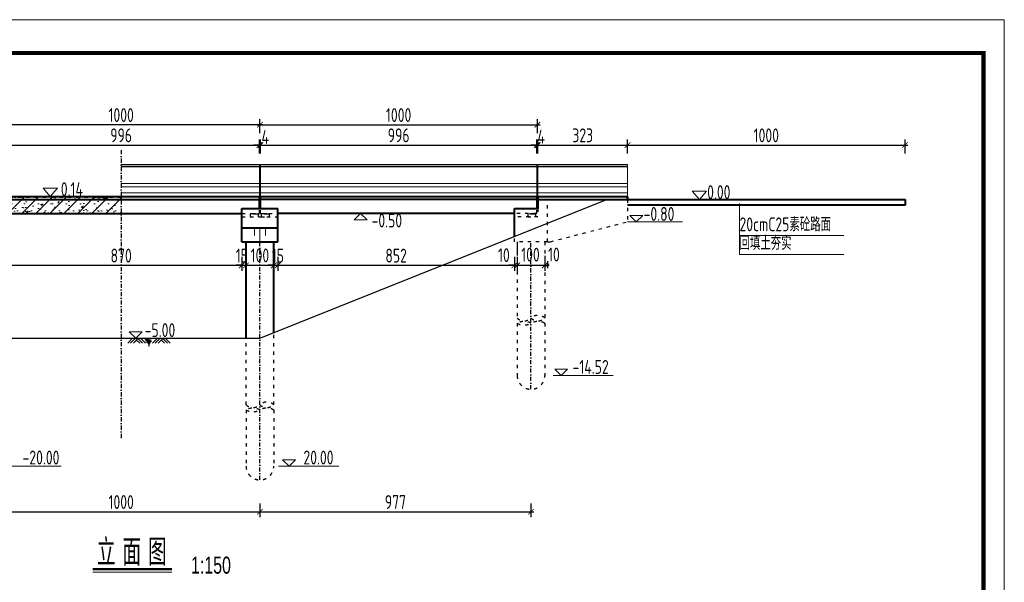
# Model space of a CAD drawing. Header units: inches. Extents: x 112594 to 193184, y 44995 to 116598.
# Tile 153 of 153: x 189636 to 193184, y 111810 to 113839. Entities that reach past the tile are written whole.
import ezdxf
from ezdxf.enums import TextEntityAlignment as Align

# ---------------------------------------------------------------- set-up
doc = ezdxf.new("R2010")
doc.units = ezdxf.units.IN
doc.header["$MEASUREMENT"] = 0
for name, pattern in [('ACAD_ISO03W100', [30, 12, -18]), ('DASH', [0.35, 0.25, -0.1]), ('DASHDOTX2', [2, 1, -0.5, 0, -0.5]), ('DASHED2', [0.375, 0.25, -0.125])]:
    doc.linetypes.add(name, pattern=pattern)
doc.layers.get('0').update_dxf_attribs({"lineweight": 15})
for name, color, linetype, lineweight in [('0粗线', 1, 'Continuous', 40), ('0轮廓虚线', 2, 'DASHED2', 15), ('BM1', 7, 'Continuous', 15), ('尺寸细线', 4, 'Continuous', 18), ('虚线', 2, 'ACAD_ISO03W100', 25)]:
    doc.layers.add(name, color=color, linetype=linetype, lineweight=lineweight)
doc.layers.add('LOCKUP', color=7, linetype='Continuous')
doc.layers.add('轴线', color=3, linetype='DASHDOTX2')
doc.styles.add('HZ', font='hztxt_e.shx', dxfattribs={"width": 0.65, "bigfont": 'hztxt.shx'})
doc.styles.add('HZTXT', font='tssdeng.shx', dxfattribs={"width": 0.75, "bigfont": 'hztxt.shx'})
doc.dimstyles.new('100', dxfattribs={"dimscale": 0, "dimtxt": 25, "dimasz": 12, "dimexe": 10, "dimexo": 10, "dimgap": 5, "dimtad": 1, "dimdec": 0, "dimzin": 0, "dimdsep": 46, "dimtxsty": 'HZTXT', "dimblk1": 'ARCHTICK', "dimblk2": 'ARCHTICK', "dimsah": 1, "dimcen": -0.09, "dimdle": 5, "dimclrd": 7, "dimclre": 7, "dimclrt": 7, "dimadec": 1, "dimazin": 0, "dimtfac": 1, "dimtdec": 0, "dimtofl": 0, "dimtmove": 2, "dimatfit": 3, "dimldrblk": 'ARCHTICK', "dimfxl": 15, "dimfxlon": 1, "dimtolj": 1, "dimtzin": 0, "dimarcsym": 0})

# ---------------------------------------------------------------- blocks, each defined once
blk = doc.blocks.new('_ArchTick')
at = {"color": 0, "linetype": 'ByBlock', "const_width": 0.15}
blk.add_lwpolyline([(-0.5, -0.5), (0.5, 0.5)], dxfattribs=at)
blk = doc.blocks.new('*D1794')
at = {"color": 7, "lineweight": -2}
for p, q in [((190511.2, 113459.8), (189491.2, 113459.8)), ((189501.2, 113429.8), (189501.2, 113479.8)), ((190501.2, 113429.8), (190501.2, 113479.8))]:
    blk.add_line(p, q, dxfattribs=at)
at = {"color": 7, "lineweight": -2, "xscale": 20, "yscale": 20, "zscale": 20, "rotation": 180}
blk.add_blockref('_ArchTick', (189501.2, 113459.8), dxfattribs=at)
at = {"color": 7, "lineweight": -2, "xscale": 20, "yscale": 20, "zscale": 20}
blk.add_blockref('_ArchTick', (190501.2, 113459.8), dxfattribs=at)
at = {"insert": (190001.2, 113494.8), "char_height": 50, "attachment_point": 5, "style": 'HZTXT'}
blk.add_mtext('\\A1;1000', dxfattribs=at)
blk = doc.blocks.new('*D1799')
at = {"color": 7, "lineweight": -2}
for p, q in [((189493.2, 113386.7), (190509.2, 113386.7)), ((189503.2, 113356.7), (189503.2, 113406.7)), ((190499.2, 113356.7), (190499.2, 113406.7))]:
    blk.add_line(p, q, dxfattribs=at)
at = {"color": 7, "lineweight": -2, "xscale": 20, "yscale": 20, "zscale": 20, "rotation": 180}
blk.add_blockref('_ArchTick', (189503.2, 113386.7), dxfattribs=at)
at = {"color": 7, "lineweight": -2, "xscale": 20, "yscale": 20, "zscale": 20}
blk.add_blockref('_ArchTick', (190499.2, 113386.7), dxfattribs=at)
at = {"insert": (190001.2, 113421.7), "char_height": 50, "attachment_point": 5, "style": 'HZTXT'}
blk.add_mtext('\\A1;996', dxfattribs=at)
blk = doc.blocks.new('*D1800')
at = {"color": 7, "lineweight": -2}
for p, q in [((190499.2, 113386.7), (190479.2, 113386.7)), ((190499.2, 113356.7), (190499.2, 113406.7)), ((190503.2, 113356.7), (190503.2, 113406.7)), ((190503.2, 113386.7), (190523.2, 113386.7))]:
    blk.add_line(p, q, dxfattribs=at)
at = {"color": 7, "lineweight": -2, "xscale": 20, "yscale": 20, "zscale": 20}
blk.add_blockref('_ArchTick', (190499.2, 113386.7), dxfattribs=at)
at = {"color": 7, "lineweight": -2, "xscale": 20, "yscale": 20, "zscale": 20, "rotation": 180}
blk.add_blockref('_ArchTick', (190503.2, 113386.7), dxfattribs=at)
at = {"insert": (190520.5, 113415.6), "char_height": 50, "attachment_point": 5, "style": 'HZTXT'}
blk.add_mtext('\\A1;4', dxfattribs=at)
blk = doc.blocks.new('*D1801')
at = {"color": 7, "lineweight": -2}
for p, q in [((190493.2, 113386.7), (191509.2, 113386.7)), ((190503.2, 113356.7), (190503.2, 113406.7)), ((191499.2, 113356.7), (191499.2, 113406.7))]:
    blk.add_line(p, q, dxfattribs=at)
at = {"color": 7, "lineweight": -2, "xscale": 20, "yscale": 20, "zscale": 20, "rotation": 180}
blk.add_blockref('_ArchTick', (190503.2, 113386.7), dxfattribs=at)
at = {"color": 7, "lineweight": -2, "xscale": 20, "yscale": 20, "zscale": 20}
blk.add_blockref('_ArchTick', (191499.2, 113386.7), dxfattribs=at)
at = {"insert": (191001.2, 113421.7), "char_height": 50, "attachment_point": 5, "style": 'HZTXT'}
blk.add_mtext('\\A1;996', dxfattribs=at)
blk = doc.blocks.new('*D1802')
at = {"color": 7, "lineweight": -2}
for p, q in [((191499.2, 113386.7), (191479.2, 113386.7)), ((191499.2, 113356.7), (191499.2, 113406.7)), ((191503.2, 113356.7), (191503.2, 113406.7)), ((191503.2, 113386.7), (191523.2, 113386.7))]:
    blk.add_line(p, q, dxfattribs=at)
at = {"color": 7, "lineweight": -2, "xscale": 20, "yscale": 20, "zscale": 20}
blk.add_blockref('_ArchTick', (191499.2, 113386.7), dxfattribs=at)
at = {"color": 7, "lineweight": -2, "xscale": 20, "yscale": 20, "zscale": 20, "rotation": 180}
blk.add_blockref('_ArchTick', (191503.2, 113386.7), dxfattribs=at)
at = {"insert": (191515.1, 113417), "char_height": 50, "attachment_point": 5, "style": 'HZTXT'}
blk.add_mtext('\\A1;4', dxfattribs=at)
blk = doc.blocks.new('*D1803')
at = {"color": 7, "lineweight": -2}
for p, q in [((190491.2, 113459.8), (191511.2, 113459.8)), ((190501.2, 113459.8), (190501.2, 113479.8)), ((191501.2, 113429.8), (191501.2, 113479.8))]:
    blk.add_line(p, q, dxfattribs=at)
at = {"color": 7, "lineweight": -2, "xscale": 20, "yscale": 20, "zscale": 20, "rotation": 180}
blk.add_blockref('_ArchTick', (190501.2, 113459.8), dxfattribs=at)
at = {"color": 7, "lineweight": -2, "xscale": 20, "yscale": 20, "zscale": 20}
blk.add_blockref('_ArchTick', (191501.2, 113459.8), dxfattribs=at)
at = {"insert": (191001.2, 113494.8), "char_height": 50, "attachment_point": 5, "style": 'HZTXT'}
blk.add_mtext('\\A1;1000', dxfattribs=at)
blk = doc.blocks.new('*D1805')
at = {"color": 7, "lineweight": -2}
for p, q in [((189491.2, 112064.4), (190511.2, 112064.4)), ((189501.2, 112094.4), (189501.2, 112044.4)), ((190501.2, 112094.4), (190501.2, 112044.4))]:
    blk.add_line(p, q, dxfattribs=at)
at = {"color": 7, "lineweight": -2, "xscale": 20, "yscale": 20, "zscale": 20, "rotation": 180}
blk.add_blockref('_ArchTick', (189501.2, 112064.4), dxfattribs=at)
at = {"color": 7, "lineweight": -2, "xscale": 20, "yscale": 20, "zscale": 20}
blk.add_blockref('_ArchTick', (190501.2, 112064.4), dxfattribs=at)
at = {"insert": (190001.2, 112099.4), "char_height": 50, "attachment_point": 5, "style": 'HZTXT'}
blk.add_mtext('\\A1;1000', dxfattribs=at)
blk = doc.blocks.new('*D1806')
at = {"color": 7, "lineweight": -2}
for p, q in [((190491.2, 112064.4), (191488.2, 112064.4)), ((190501.2, 112094.4), (190501.2, 112044.4)), ((191478.2, 112094.4), (191478.2, 112044.4))]:
    blk.add_line(p, q, dxfattribs=at)
at = {"color": 7, "lineweight": -2, "xscale": 20, "yscale": 20, "zscale": 20, "rotation": 180}
blk.add_blockref('_ArchTick', (190501.2, 112064.4), dxfattribs=at)
at = {"color": 7, "lineweight": -2, "xscale": 20, "yscale": 20, "zscale": 20}
blk.add_blockref('_ArchTick', (191478.2, 112064.4), dxfattribs=at)
at = {"insert": (190989.7, 112099.4), "char_height": 50, "attachment_point": 5, "style": 'HZTXT'}
blk.add_mtext('\\A1;977', dxfattribs=at)
blk = doc.blocks.new('g')
at = {"ltscale": 2}
for p, q in [((-15.4, 0), (-30.8, 15.3)), ((-30.8, 15.3), (0, 15.3)), ((0, 15.3), (-15.4, 0))]:
    blk.add_line(p, q, dxfattribs=at)
blk = doc.blocks.new('*D1813')
at = {"color": 7, "lineweight": -2}
for p, q in [((189556.2, 112953), (190446.2, 112953)), ((189566.2, 112983), (189566.2, 112933)), ((190436.2, 112983), (190436.2, 112933))]:
    blk.add_line(p, q, dxfattribs=at)
at = {"color": 7, "lineweight": -2, "xscale": 20, "yscale": 20, "zscale": 20, "rotation": 180}
blk.add_blockref('_ArchTick', (189566.2, 112953), dxfattribs=at)
at = {"color": 7, "lineweight": -2, "xscale": 20, "yscale": 20, "zscale": 20}
blk.add_blockref('_ArchTick', (190436.2, 112953), dxfattribs=at)
at = {"insert": (190001.2, 112988), "char_height": 50, "attachment_point": 5, "style": 'HZTXT'}
blk.add_mtext('\\A1;870', dxfattribs=at)
blk = doc.blocks.new('*D1814')
at = {"color": 7, "lineweight": -2}
for p, q in [((190436.2, 112953), (190416.2, 112953)), ((190436.2, 112983), (190436.2, 112933)), ((190451.2, 112983), (190451.2, 112933)), ((190451.2, 112953), (190471.2, 112953))]:
    blk.add_line(p, q, dxfattribs=at)
at = {"color": 7, "lineweight": -2, "xscale": 20, "yscale": 20, "zscale": 20}
blk.add_blockref('_ArchTick', (190436.2, 112953), dxfattribs=at)
at = {"color": 7, "lineweight": -2, "xscale": 20, "yscale": 20, "zscale": 20, "rotation": 180}
blk.add_blockref('_ArchTick', (190451.2, 112953), dxfattribs=at)
at = {"insert": (190436.2, 112987.8), "char_height": 50, "attachment_point": 5, "style": 'HZTXT'}
blk.add_mtext('\\A1;15', dxfattribs=at)
blk = doc.blocks.new('*D1815')
at = {"color": 7, "lineweight": -2}
for p, q in [((190441.2, 112953), (190561.2, 112953)), ((190451.2, 112983), (190451.2, 112933)), ((190551.2, 112983), (190551.2, 112933))]:
    blk.add_line(p, q, dxfattribs=at)
at = {"color": 7, "lineweight": -2, "xscale": 20, "yscale": 20, "zscale": 20, "rotation": 180}
blk.add_blockref('_ArchTick', (190451.2, 112953), dxfattribs=at)
at = {"color": 7, "lineweight": -2, "xscale": 20, "yscale": 20, "zscale": 20}
blk.add_blockref('_ArchTick', (190551.2, 112953), dxfattribs=at)
at = {"insert": (190501.2, 112988.9), "char_height": 50, "attachment_point": 5, "style": 'HZTXT'}
blk.add_mtext('\\A1;100', dxfattribs=at)
blk = doc.blocks.new('*D1816')
at = {"color": 7, "lineweight": -2}
for p, q in [((190551.2, 112953), (190531.2, 112953)), ((190551.2, 112983), (190551.2, 112933)), ((190566.2, 112983), (190566.2, 112933)), ((190566.2, 112953), (190586.2, 112953))]:
    blk.add_line(p, q, dxfattribs=at)
at = {"color": 7, "lineweight": -2, "xscale": 20, "yscale": 20, "zscale": 20}
blk.add_blockref('_ArchTick', (190551.2, 112953), dxfattribs=at)
at = {"color": 7, "lineweight": -2, "xscale": 20, "yscale": 20, "zscale": 20, "rotation": 180}
blk.add_blockref('_ArchTick', (190566.2, 112953), dxfattribs=at)
at = {"insert": (190566.2, 112987.8), "char_height": 50, "attachment_point": 5, "style": 'HZTXT'}
blk.add_mtext('\\A1;15', dxfattribs=at)
blk = doc.blocks.new('*D1817')
at = {"color": 7, "lineweight": -2}
for p, q in [((190556.2, 112953), (191428.2, 112953)), ((190566.2, 112983), (190566.2, 112933)), ((191418.2, 112983), (191418.2, 112933))]:
    blk.add_line(p, q, dxfattribs=at)
at = {"color": 7, "lineweight": -2, "xscale": 20, "yscale": 20, "zscale": 20, "rotation": 180}
blk.add_blockref('_ArchTick', (190566.2, 112953), dxfattribs=at)
at = {"color": 7, "lineweight": -2, "xscale": 20, "yscale": 20, "zscale": 20}
blk.add_blockref('_ArchTick', (191418.2, 112953), dxfattribs=at)
at = {"insert": (190992.2, 112988), "char_height": 50, "attachment_point": 5, "style": 'HZTXT'}
blk.add_mtext('\\A1;852', dxfattribs=at)
blk = doc.blocks.new('*D1818')
at = {"color": 7, "lineweight": -2}
for p, q in [((191418.2, 112953), (191398.2, 112953)), ((191418.2, 112983), (191418.2, 112933)), ((191428.2, 112983), (191428.2, 112933)), ((191428.2, 112953), (191448.2, 112953))]:
    blk.add_line(p, q, dxfattribs=at)
at = {"color": 7, "lineweight": -2, "xscale": 20, "yscale": 20, "zscale": 20}
blk.add_blockref('_ArchTick', (191418.2, 112953), dxfattribs=at)
at = {"color": 7, "lineweight": -2, "xscale": 20, "yscale": 20, "zscale": 20, "rotation": 180}
blk.add_blockref('_ArchTick', (191428.2, 112953), dxfattribs=at)
at = {"insert": (191380.5, 112989.7), "char_height": 50, "attachment_point": 5, "style": 'HZTXT'}
blk.add_mtext('\\A1;10', dxfattribs=at)
blk = doc.blocks.new('*D1819')
at = {"color": 7, "lineweight": -2}
for p, q in [((191418.2, 112953), (191538.2, 112953)), ((191428.2, 112983), (191428.2, 112933)), ((191528.2, 112983), (191528.2, 112933))]:
    blk.add_line(p, q, dxfattribs=at)
at = {"color": 7, "lineweight": -2, "xscale": 20, "yscale": 20, "zscale": 20, "rotation": 180}
blk.add_blockref('_ArchTick', (191428.2, 112953), dxfattribs=at)
at = {"color": 7, "lineweight": -2, "xscale": 20, "yscale": 20, "zscale": 20}
blk.add_blockref('_ArchTick', (191528.2, 112953), dxfattribs=at)
at = {"insert": (191476.2, 112991.5), "char_height": 50, "attachment_point": 5, "style": 'HZTXT'}
blk.add_mtext('\\A1;100', dxfattribs=at)
blk = doc.blocks.new('*D1820')
at = {"layer": '0轮廓虚线', "color": 7, "lineweight": -2, "ltscale": 250}
for p, q in [((191523.2, 112953), (191543.2, 112953)), ((191528.2, 112968), (191528.2, 112943)), ((191538.2, 112968), (191538.2, 112943))]:
    blk.add_line(p, q, dxfattribs=at)
at = {"layer": '0轮廓虚线', "color": 7, "lineweight": -2, "ltscale": 250, "xscale": 12, "yscale": 12, "zscale": 12, "rotation": 180}
blk.add_blockref('_ArchTick', (191528.2, 112953), dxfattribs=at)
at = {"layer": '0轮廓虚线', "color": 7, "lineweight": -2, "ltscale": 250, "xscale": 12, "yscale": 12, "zscale": 12}
blk.add_blockref('_ArchTick', (191538.2, 112953), dxfattribs=at)
at = {"layer": '0轮廓虚线', "color": 7, "ltscale": 250, "insert": (191560.8, 112991.7), "char_height": 50, "attachment_point": 5, "style": 'HZTXT'}
blk.add_mtext('\\A1;10', dxfattribs=at)
blk = doc.blocks.new('*D1695')
at = {"color": 7, "lineweight": -2}
for p, q in [((191493.2, 113386.7), (191836.2, 113386.7)), ((191503.2, 113356.7), (191503.2, 113406.7)), ((191826.2, 113356.7), (191826.2, 113406.7))]:
    blk.add_line(p, q, dxfattribs=at)
at = {"color": 7, "lineweight": -2, "xscale": 20, "yscale": 20, "zscale": 20, "rotation": 180}
blk.add_blockref('_ArchTick', (191503.2, 113386.7), dxfattribs=at)
at = {"color": 7, "lineweight": -2, "xscale": 20, "yscale": 20, "zscale": 20}
blk.add_blockref('_ArchTick', (191826.2, 113386.7), dxfattribs=at)
at = {"insert": (191664.7, 113421.7), "char_height": 50, "attachment_point": 5, "style": 'HZTXT'}
blk.add_mtext('\\A1;323', dxfattribs=at)
blk = doc.blocks.new('*D2344')
at = {"color": 7, "lineweight": -2}
for p, q in [((191816.2, 113386.7), (192836.2, 113386.7)), ((191826.2, 113356.7), (191826.2, 113406.7)), ((192826.2, 113356.7), (192826.2, 113406.7))]:
    blk.add_line(p, q, dxfattribs=at)
at = {"color": 7, "lineweight": -2, "xscale": 20, "yscale": 20, "zscale": 20, "rotation": 180}
blk.add_blockref('_ArchTick', (191826.2, 113386.7), dxfattribs=at)
at = {"color": 7, "lineweight": -2, "xscale": 20, "yscale": 20, "zscale": 20}
blk.add_blockref('_ArchTick', (192826.2, 113386.7), dxfattribs=at)
at = {"insert": (192326.2, 113421.7), "char_height": 50, "attachment_point": 5, "style": 'HZTXT'}
blk.add_mtext('\\A1;1000', dxfattribs=at)

msp = doc.modelspace()

# ---------------------------------------------------------------- hatches: boundary and pattern name
h = msp.add_hatch()
h.set_pattern_fill('SACNCR', color=256, scale=15, style=0)
h.set_pattern_definition([(45, (-2149521.41, 275476.14), (-25.25697034, 25.25697034), []), (45, (-2149496.152, 275476.14), (-25.25697034, 25.25697034), [0, -35.71875])])
h.paths.add_polyline_path([(189473.72705, 113140.00694), (189473.72705, 113140.10312), (189488.72705, 113140.10312), (189488.72705, 113140.00694), (189499.22705, 113140.00694), (189499.22705, 113200.00694), (188503.22705, 113200.00694), (188503.22705, 113140.00694), (188513.72705, 113140.00694), (188513.72705, 113140.10312), (188528.72705, 113140.10312), (188528.72705, 113140.00694)])
h.paths.add_polyline_path([(190001.22705, 113140.00694), (190001.22705, 113200.00694), (189503.22705, 113200.00694), (189503.22705, 113140.00694), (189513.72705, 113140.00694), (189513.72705, 113140.10312), (189528.72705, 113140.10312), (189528.72705, 113140.00694)])
h = msp.add_hatch()
h.set_pattern_fill('AR-CONC', color=256, scale=0.4, style=0)
h.set_pattern_definition([(50, (-503276.01, 89706.3), (72.8738676, -6.375634), [7.62, -83.82]), (355, (-503276.01, 89706.3), (-14.09713, 76.422657), [6.096, -67.056]), (100.451, (-503269.94, 89705.77), (58.777001, 70.046675), [6.476, -71.236]), (46.1842, (-503276.01, 89726.62), (108.431616, -16.816931), [11.43, -125.73]), (96.6356, (-503266.98, 89725.22), (94.961694, 98.970222), [9.714, -106.854]), (351.184, (-503276.01, 89726.62), (94.961842, 98.970047), [9.144, -100.584]), (21, (-503265.85, 89721.54), (60.645952, -40.9062074), [7.62, -83.82]), (326, (-503265.85, 89721.54), (24.720811, 73.6751864), [6.096, -67.056]), (71.4514, (-503260.8, 89718.134), (85.366596, 32.769143), [6.476, -71.236]), (37.5, (-503276.013, 89706.302), (1.2354413, 33.82201555), [0, -66.2432, 0, -68.072, 0, -67.31]), (7.5, (-503276.013, 89706.302), (26.727865, 40.07223), [0, -38.8112, 0, -64.7192, 0, -25.654]), (327.5, (-503298.67, 89706.302), (54.2362381, -2.2914976), [0, -25.4, 0, -79.248, 0, -105.156]), (317.5, (-503308.83, 89706.3), (59.2516726, 10.1705964), [0, -33.02, 0, -52.6288, 0, -74.676])])
h.paths.add_polyline_path([(190001.22705, 113200.00694), (189503.22705, 113200.00694), (189503.22705, 113158.00694), (189571.22705, 113158.00694), (189571.22705, 113140.00694), (190001.22705, 113140.00694)])

# ---------------------------------------------------------------- linework, layer by layer
for p, q in [((190001.22707, 113317.00694), (190499.22707, 113317.00694)), ((190001.22707, 113310.00694), (190499.22707, 113310.00694)), ((190001.22707, 113307.7661), (190499.22707, 113307.7661)), ((190499.22707, 113201.00694), (190499.22707, 113317.00694)), ((190503.22705, 113201.00694), (190503.22705, 113317.00694)), ((191499.22705, 113317.00694), (190503.22707, 113317.00694)), ((191499.22705, 113310.00694), (190503.22707, 113310.00694)), ((191499.22705, 113307.7661), (190503.22707, 113307.7661)), ((191499.22705, 113201.00694), (191499.22705, 113317.00694)), ((191503.22705, 113201.00694), (191503.22705, 113317.00694)), ((191826.22707, 113317.00694), (191503.22707, 113317.00694)), ((191826.22707, 113310.00694), (191503.22707, 113310.00694)), ((191826.22707, 113307.7661), (191503.22707, 113307.7661)), ((191826.22707, 113201.00694), (191826.22707, 113317.00694)), ((190001.22707, 113247.62934), (190499.22707, 113247.62934)), ((190001.22707, 113235.56734), (190499.22707, 113235.56734)), ((191499.22705, 113247.62934), (190503.22707, 113247.62934)), ((191499.22705, 113235.56734), (190503.22707, 113235.56734)), ((191826.22707, 113247.62934), (191503.22707, 113247.62934)), ((191826.22707, 113235.56734), (191503.22707, 113235.56734)), ((190001.22707, 113214.71347), (190499.22707, 113214.71347)), ((191499.22705, 113214.71347), (190503.22707, 113214.71347)), ((191826.22707, 113214.71347), (191503.22707, 113214.71347)), ((191826.22705, 113110.00694), (192024.26982, 113110.00694)), ((190481.22705, 113088.00694), (190481.22705, 113060.50694)), ((190501.22705, 113088.00694), (190501.22705, 113038.00694)), ((190521.22705, 113088.00694), (190521.22705, 113060.50694)), ((190024.69161, 112672.0533), (190042.64525, 112690.00694)), ((190034.7944, 112672.0533), (190052.74804, 112690.00694)), ((190045.32463, 112672.48074), (190062.85083, 112690.00694)), ((190068.11672, 112672.0533), (190056.50695, 112683.66306)), ((190078.21951, 112672.0533), (190061.55835, 112688.71446)), ((190088.3223, 112672.0533), (190070.36865, 112690.00694)), ((190114.21999, 112672.0533), (190132.17364, 112690.00694)), ((190124.32278, 112672.0533), (190142.27642, 112690.00694)), ((190134.85302, 112672.48074), (190152.37921, 112690.00694)), ((190157.6451, 112672.0533), (190146.03534, 112683.66306)), ((190167.74789, 112672.0533), (190151.08673, 112688.71446)), ((190177.85068, 112672.0533), (190159.89704, 112690.00694)), ((191557.53194, 112556.02186), (191774.04894, 112556.02186)), ((189568.7657, 112229.22411), (189785.26464, 112229.22411)), ((190568.7657, 112229.22411), (190785.26464, 112229.22411)), ((189898.57665, 111846.49302), (190184.25322, 111846.49302))]:
    msp.add_line(p, q)
at = {"const_width": 7.68}
msp.add_lwpolyline([(189898.57665, 111857.33942), (190184.25322, 111857.33942)], dxfattribs=at)
msp.add_spline([(190079.30364, 112689.77672), (190112.45624, 112688.62936), (190086.53107, 112684.55669), (190110.65084, 112683.01657), (190088.54221, 112679.61684), (190110.44279, 112677.71041), (190092.56679, 112675.22351), (190107.53473, 112673.97479), (190097.41433, 112671.07361), (190104.96418, 112669.62243), (190100.07041, 112667.4679), (190102.39131, 112665.06292), (190101.3973, 112663.23958), (190101.3973, 112660.74215)], degree=3)
at = {"layer": '0粗线'}
for p, q in [((189503.22705, 113201.00694), (190001.22705, 113201.00694)), ((190001.22705, 113201.00694), (190499.22705, 113201.00694)), ((190499.22705, 113158.00694), (190499.22705, 113201.00694)), ((190503.22705, 113201.00694), (191499.22705, 113201.00694)), ((190503.22705, 113158.00694), (190503.22705, 113201.00694)), ((191499.22705, 113201.00694), (191499.22705, 113158.00694)), ((191503.22705, 113201.00694), (191503.22705, 113158.00694)), ((191503.22705, 113201.00694), (191826.22707, 113201.00694)), ((191826.22705, 113190.00694), (191826.22707, 113201.00694)), ((191826.22707, 113201.00694), (191826.22705, 113190.00694)), ((189503.22705, 113190.00694), (190499.22705, 113190.00694)), ((191499.22705, 113190.00694), (190503.22705, 113190.00694)), ((191503.22705, 113190.00694), (191826.22705, 113190.00694)), ((191826.22705, 113190.00667), (192826.22705, 113190.00667)), ((192826.22705, 113170.00667), (191826.22705, 113170.00667)), ((192826.22705, 113190.00667), (192826.22705, 113170.00667)), ((189503.22705, 113140.00694), (190436.22705, 113140.00694)), ((190436.22705, 113038.00694), (190436.22705, 113158.00694)), ((190436.22705, 113158.00694), (190566.22705, 113158.00694)), ((190566.22705, 113038.00694), (190566.22705, 113158.00694)), ((191418.22705, 113140.00694), (190566.22705, 113140.00694)), ((191418.22705, 113056.80694), (191418.22705, 113158.00694)), ((191418.22705, 113158.00694), (191503.22705, 113158.00694)), ((190436.22705, 113088.00694), (190566.22705, 113088.00694)), ((190436.22705, 113038.00694), (190566.22705, 113038.00694)), ((190451.22705, 112690.00694), (190451.22705, 113038.00694)), ((190551.22705, 112708.6433), (190551.22705, 113038.00694))]:
    msp.add_line(p, q, dxfattribs=at)
at = {"layer": 'BM1', "linetype": 'Continuous'}
for q in [(186819.76981, 113838.71974), (193184.0123, 109338.26515)]:
    msp.add_line((193184.0123, 113838.71974), q, dxfattribs=at)
at = {"layer": 'BM1', "color": 0, "linetype": 'Continuous'}
for p, q in [((193184.01229, 113793.2606), (193184.01229, 109338.26515)), ((193184.01229, 113793.2606), (193184.01229, 109338.26515)), ((193184.01229, 113793.2606), (193184.01229, 109338.26515)), ((193184.0123, 113793.2606), (193184.0123, 109338.26515)), ((193184.0123, 113793.2606), (193184.0123, 109338.26515))]:
    msp.add_line(p, q, dxfattribs=at)
at = {"layer": 'BM1', "color": 0, "linetype": 'Continuous', "const_width": 14.99847}
msp.add_lwpolyline([(187071.53596, 109413.2575), (187071.53596, 113718.26826), (193109.01995, 113718.26826), (193109.01995, 109413.2575)], close=True, dxfattribs=at)
at = {"layer": 'LOCKUP'}
for p, q in [((188229.82205, 113190.00694), (190001.22705, 113190.00694)), ((190501.22705, 112690.00694), (191751.22705, 113190.00694)), ((191751.22705, 113190.00694), (192159.22705, 113190.00694)), ((189551.22705, 112690.00694), (190501.22705, 112690.00694))]:
    msp.add_line(p, q, dxfattribs=at)
at = {"layer": 'LOCKUP', "color": 4, "linetype": 'DASH', "ltscale": 200}
msp.add_line((191428.22705, 113038.00694), (191428.22705, 112961.75694), dxfattribs=at)
at = {"layer": '尺寸细线', "color": 3}
for p, q in [((192229.17405, 113060.83095), (192605.70578, 113060.83095)), ((192229.17405, 112992.0894), (192605.70578, 112992.0894))]:
    msp.add_line(p, q, dxfattribs=at)
at = {"layer": '尺寸细线'}
msp.add_lwpolyline([(189745.50591, 113201.00694), (189719.52515, 113231.00694), (189771.48667, 113231.00694)], close=True, dxfattribs=at)
at = {"layer": '尺寸细线', "color": 3}
msp.add_lwpolyline([(192084.99042, 113190.00694), (192110.97115, 113220.00691), (192059.00968, 113220.00691)], close=True, dxfattribs=at)
msp.add_lwpolyline([(192229.17405, 112992.0894), (192229.17405, 113175.62545), (192229.17405, 113175.62545)], dxfattribs=at)
at = {"layer": '虚线'}
for p, q in [((190001.22705, 113198.00694), (188503.22705, 113198.00694)), ((191538.22705, 113038.00694), (191538.22705, 113190.00694)), ((191826.22705, 113190.00694), (191826.22705, 113110.00694)), ((190436.22705, 113140.00694), (190499.22705, 113140.00694)), ((190436.22705, 113128.00694), (190566.22705, 113128.00694)), ((190499.22705, 113140.00694), (190499.22705, 113158.00694)), ((190503.22705, 113140.00694), (190503.22705, 113158.00694)), ((190503.22705, 113140.00694), (190566.22705, 113140.00694)), ((191499.22705, 113140.00694), (191418.22705, 113140.00694)), ((191503.22705, 113128.00694), (191418.22705, 113128.00694)), ((191503.22705, 113128.00694), (191418.22705, 113128.00694)), ((191499.22705, 113140.00694), (191499.22705, 113158.00694)), ((191503.22705, 113158.00694), (191503.22705, 113128.00694)), ((191548.22705, 113038.00694), (191826.22705, 113110.00694)), ((191418.22705, 113038.00694), (191418.22705, 113056.80694)), ((191538.22705, 113038.00694), (191418.22705, 113038.00694)), ((191528.22705, 113038.00694), (191528.22705, 112986.75694)), ((191538.22705, 113038.00694), (191548.22705, 113038.00694)), ((191528.22705, 112986.75694), (191528.22705, 112762.75862)), ((191428.22705, 112961.75694), (191428.22705, 112762.75862)), ((191428.22705, 112744.10797), (191428.22705, 112556.02186)), ((191528.22705, 112744.10797), (191528.22705, 112556.02186)), ((190551.22705, 112450.12815), (190551.22705, 112708.6433)), ((190451.22705, 112450.12815), (190451.22705, 112690.00694)), ((190451.22705, 112431.47751), (190451.22705, 112229.22411)), ((190551.22705, 112431.47751), (190551.22705, 112229.22411))]:
    msp.add_line(p, q, dxfattribs=at)
for points in [[(190496.22705, 113138.00694), (190466.22705, 113138.00694), (190466.22705, 113128.00694), (190496.22705, 113128.00694)], [(190473.72705, 113140.10312), (190488.72705, 113140.10312), (190488.72705, 113138.00312), (190473.72705, 113138.00312)], [(190536.22705, 113138.00694), (190506.22705, 113138.00694), (190506.22705, 113128.00694), (190536.22705, 113128.00694)], [(190513.72705, 113140.10312), (190528.72705, 113140.10312), (190528.72705, 113138.00312), (190513.72705, 113138.00312)], [(191496.22705, 113138.00694), (191466.22705, 113138.00694), (191466.22705, 113128.00694), (191496.22705, 113128.00694)], [(191473.72705, 113140.10312), (191488.72705, 113140.10312), (191488.72705, 113138.00312), (191473.72705, 113138.00312)]]:
    msp.add_lwpolyline(points, close=True, dxfattribs=at)
for centre, radius, start, end in [((191503.22705, 112736.50862), 36.25, 46.39718104, 133.60281896), ((191453.22705, 112789.00862), 36.25, 226.39718104, 313.60281896), ((191453.22705, 112699.21866), 51.38142, 60.88545422, 119.11454578), ((191453.22705, 112788.99729), 51.38142, 240.88545422, 299.11454578), ((191503.22705, 112789.00862), 36.25, 226.39718104, 313.60281896), ((191503.22705, 112699.21866), 51.38142, 60.88545422, 119.11454578), ((191478.22705, 112556.02186), 50, 180, 0), ((190526.22705, 112423.87815), 36.25, 46.39718104, 133.60281896), ((190476.22705, 112476.37815), 36.25, 226.39718104, 313.60281896), ((190476.22705, 112386.58819), 51.38142, 60.88545422, 119.11454578), ((190476.22705, 112476.36682), 51.38142, 240.88545422, 299.11454578), ((190526.22705, 112476.37815), 36.25, 226.39718104, 313.60281896), ((190526.22705, 112386.58819), 51.38142, 60.88545422, 119.11454578), ((190501.22705, 112229.22411), 50, 180, 0)]:
    msp.add_arc(centre, radius, start, end, dxfattribs=at)
at = {"layer": '轴线', "ltscale": 15}
for p, q in [((190001.22705, 113368.23171), (190001.22705, 112326.99053)), ((190501.22705, 112179.22411), (190501.22705, 113038.00694)), ((191478.22705, 112506.02186), (191478.22705, 113038.00694))]:
    msp.add_line(p, q, dxfattribs=at)

# ---------------------------------------------------------------- block references
at = {"xscale": 1.5, "yscale": 1.5, "zscale": 1.5, "rotation": 180}
msp.add_blockref('g', (190841.2175, 113140.00694), dxfattribs=at)
at = {"xscale": 1.5, "yscale": 1.5, "zscale": 1.5}
for p in [(191880.85311, 113110.00694), (190076.58508, 112690.00694), (191610.3703, 112556.02186), (190629.20857, 112229.22411)]:
    msp.add_blockref('g', p, dxfattribs=at)

# ---------------------------------------------------------------- texts
at = {"style": 'HZ', "width": 0.7}
msp.add_text('立 面 图', height=96, dxfattribs=at).set_placement((190039.56194, 111923.4619), align=Align.MIDDLE)
msp.add_text('1:150', height=61.44, dxfattribs=at).set_placement((190252.88959, 111841.12452))
at = {"layer": '尺寸细线', "color": 3, "style": 'HZTXT', "width": 0.75}
for s, p in [('0.14', (189783.705, 113202.5883)), ('0.00', (192113.05218, 113191.83602)), ('-0.80', (191884.18431, 113113.1848)), ('-0.50', (190903.84241, 113089.55631)), ('-5.00', (190086.20023, 112694.39491))]:
    msp.add_text(s, height=49.99995, dxfattribs=at).set_placement(p)
for s, p in [('20cmC25素砼路面', (192229.67405, 113060.83095)), ('回填土夯实', (192229.67405, 112993.31805))]:
    msp.add_text(s, height=49.99995, dxfattribs=at).set_placement(p, align=Align.BOTTOM_LEFT)
at = {"layer": '尺寸细线', "style": 'HZTXT', "width": 0.75}
for s, p in [('-14.52', (191693.12988, 112586.64057)), ('-20.00', (189712.32287, 112259.84282)), ('20.00', (190712.32287, 112259.84282))]:
    msp.add_text(s, height=49.99995, dxfattribs=at).set_placement(p, align=Align.MIDDLE)

# ---------------------------------------------------------------- dimensions: what is measured, and where the dimension line sits
for base, p1, p2, override, picture, middle in [((189501.22705, 113459.81561), (190501.22705, 113329.03195), (189501.22705, 113307.05938), {"dimscale": 2, "dimtxt": 25, "dimasz": 10, "dimclrt": 256}, '*D1794', (190001.22705, 113494.81561)), ((191501.22705, 113459.81561), (190501.22705, 113459.81561), (191501.22705, 113357.86868), {"dimscale": 2, "dimtxt": 25, "dimasz": 10, "dimclrt": 256}, '*D1803', (191001.22705, 113494.81561)), ((190499.22705, 113386.72692), (189503.22705, 113322.16419), (190499.22705, 113322.16419), {"dimscale": 2, "dimtxt": 25, "dimasz": 10, "dimclrt": 256}, '*D1799', (190001.22705, 113421.72692)), ((191499.22705, 113386.72692), (190503.22705, 113322.16419), (191499.22705, 113322.16419), {"dimscale": 2, "dimtxt": 25, "dimasz": 10, "dimclrt": 256}, '*D1801', (191001.22705, 113421.72692)), ((192826.22705, 113386.72692), (191826.22705, 113190.00667), (192826.22705, 113190.00667), {"dimscale": 2, "dimasz": 10, "dimclrt": 256}, '*D2344', (192326.22705, 113421.72692)), ((190436.22705, 112952.98966), (189566.22705, 113007.83105), (190436.22705, 113007.83105), {"dimscale": 2, "dimtxt": 25, "dimasz": 10, "dimclrt": 256}, '*D1813', (190001.22705, 112987.98966)), ((191418.22705, 112952.98966), (190566.22705, 113007.83105), (191418.22705, 113007.83105), {"dimscale": 2, "dimtxt": 25, "dimasz": 10, "dimclrt": 256}, '*D1817', (190992.22705, 112987.98966)), ((190501.22705, 112064.35348), (189501.22705, 112159.35312), (190501.22705, 112159.35312), {"dimscale": 2, "dimtxt": 25, "dimasz": 10, "dimclrt": 256}, '*D1805', (190001.22705, 112099.35348)), ((191478.22705, 112064.35348), (190501.22705, 112159.35312), (191478.22705, 112154.3342), {"dimscale": 2, "dimtxt": 25, "dimasz": 10, "dimclrt": 256}, '*D1806', (190989.72705, 112099.35348))]:
    dim = msp.add_linear_dim(base=base, p1=p1, p2=p2, dimstyle='100', override=override)
    dim.commit()
    dim.dimension.update_dxf_attribs({"geometry": picture, "text_midpoint": middle})
for base, p1, p2, override, picture, middle in [((190503.22705, 113386.72692), (190499.22705, 113322.16419), (190503.22705, 113322.16419), {"dimscale": 2, "dimtxt": 25, "dimasz": 10, "dimclrt": 256}, '*D1800', (190520.51312, 113415.56416)), ((191503.1502, 113386.72692), (191499.22705, 113322.16419), (191503.1502, 113322.16419), {"dimscale": 2, "dimtxt": 25, "dimasz": 10, "dimclrt": 256}, '*D1802', (191515.07148, 113417.03191)), ((190451.22705, 112952.98966), (190436.22705, 113007.83105), (190451.22705, 113007.83105), {"dimscale": 2, "dimtxt": 25, "dimasz": 10, "dimclrt": 256}, '*D1814', (190436.22705, 112987.83105)), ((190551.22705, 112952.98966), (190451.22705, 113007.83105), (190551.22705, 113007.83105), {"dimscale": 2, "dimtxt": 25, "dimasz": 10, "dimclrt": 256}, '*D1815', (190501.22705, 112988.9022)), ((190566.22705, 112952.98966), (190551.22705, 113007.83105), (190566.22705, 113007.83105), {"dimscale": 2, "dimtxt": 25, "dimasz": 10, "dimclrt": 256}, '*D1816', (190566.22705, 112987.83105)), ((191428.22705, 112952.98966), (191418.22705, 113007.83105), (191428.22705, 113007.83105), {"dimscale": 2, "dimtxt": 25, "dimasz": 10, "dimclrt": 256}, '*D1818', (191380.49037, 112989.67407)), ((191528.22705, 112952.98966), (191428.22705, 113007.83105), (191528.22705, 113007.83105), {"dimscale": 2, "dimasz": 10, "dimclrt": 256}, '*D1819', (191476.22705, 112991.47594))]:
    dim = msp.add_linear_dim(base=base, p1=p1, p2=p2, dimstyle='100', override=override)
    dim.commit()
    dim.dimension.update_dxf_attribs({"geometry": picture, "text_midpoint": middle, "dimtype": 160})
dim = msp.add_linear_dim(base=(191826.22705, 113386.72692), p1=(191503.22705, 113162.8955), p2=(191826.22705, 113162.8955), angle=180, dimstyle='100', override={"dimscale": 2, "dimasz": 10, "dimclrt": 256})
dim.commit()
dim.dimension.update_dxf_attribs({"geometry": '*D1695', "text_midpoint": (191664.72705, 113421.72692)})
at = {"layer": '0轮廓虚线', "ltscale": 250}
dim = msp.add_linear_dim(base=(191538.22705, 112952.98966), p1=(191528.22705, 113007.83105), p2=(191538.22705, 113007.83105), dimstyle='100', override={"dimscale": 1, "dimtxt": 50}, dxfattribs=at)
dim.commit()
dim.dimension.update_dxf_attribs({"geometry": '*D1820', "text_midpoint": (191560.7614, 112991.71574), "dimtype": 160})

doc.saveas('drawing.dxf')
